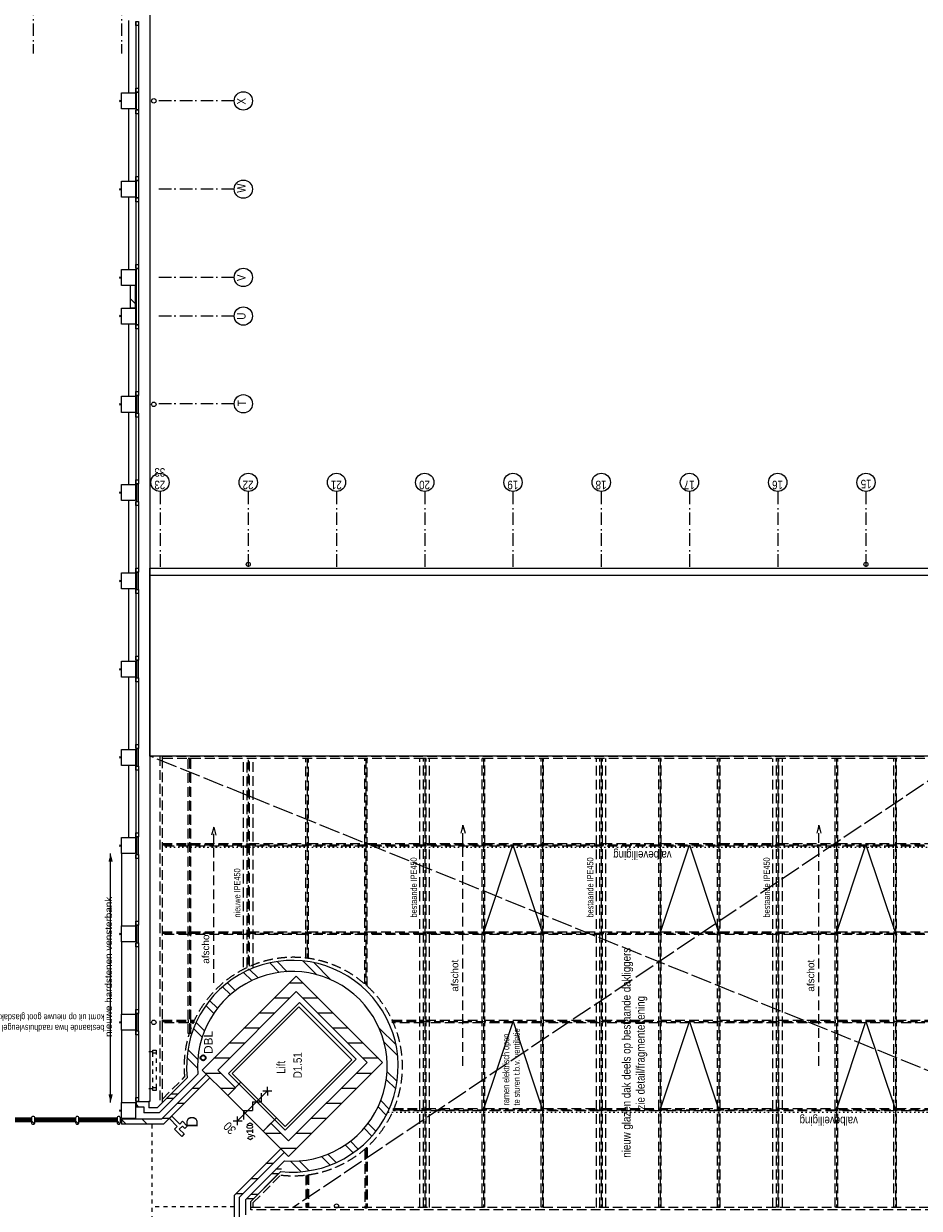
# Model space of a CAD drawing. Header units: millimetres. Extents: x 274596 to 660162, y 141333 to 298920.
# Tile 66 of 165: x 392655 to 410518, y 202424 to 226045. Entities that reach past the tile are written whole.
import ezdxf
from ezdxf.enums import TextEntityAlignment as Align

# ---------------------------------------------------------------- set-up
doc = ezdxf.new("R2010")
doc.units = ezdxf.units.MM
doc.header["$LTSCALE"] = 400
doc.header["$PDMODE"] = 3
doc.header["$PDSIZE"] = 15
for name, pattern in [('STYLE_01', [0.416641, 0.208282, -0.208359]), ('STYLE_02', [0.694427, 0.486069, -0.208359]), ('STYLE_03', [1.25, 1.041641, -0.208359]), ('STYLE_05', [0.208282, 0.069427, -0.138855]), ('STYLE_06', [1.041641, 0.625, -0.208282, 0.069427, -0.138931])]:
    doc.linetypes.add(name, pattern=pattern)
for name, color, linetype, lineweight in [('BA-blusmiddelen', 7, 'Continuous', 15), ('BA-Brandveiligheid', 7, 'Continuous', 15), ('Buitenkozijnen', 140, 'Continuous', 15), ('Kozijnmerken', 43, 'Continuous', 9), ('mat-baksteen', 5, 'Continuous', 25), ('mat-beton (ihwg)', 5, 'Continuous', 25), ('mat-glas-hor', 5, 'Continuous', 15), ('mat-kalkzandsteen', 5, 'Continuous', 25), ('mat-naaldhout', 140, 'Continuous', 15), ('mat-staal', 5, 'Continuous', 25), ('None', 7, 'Continuous', 9), ('Ruimtenummers', 5, 'Continuous', 25), ('Tekst', 140, 'Continuous', 15)]:
    doc.layers.add(name, color=color, linetype=linetype, lineweight=lineweight)
doc.styles.add('Arial', font='arial.ttf', dxfattribs={"height": 211.666667})
doc.styles.add('Arial Narrow', font='ARIALN.TTF', dxfattribs={"height": 222.25})
doc.styles.add('Arial Narrow (bold)', font='ARIALNB.TTF', dxfattribs={"height": 172.861111})

# ---------------------------------------------------------------- blocks, each defined once
blk = doc.blocks.new('*X730')
at = {"layer": 'None', "lineweight": 5}
blk.add_line((-922, 1906), (-880, 1948), dxfattribs=at)
blk = doc.blocks.new('*U731')
at = {"layer": 'mat-glas-hor', "color": 140, "lineweight": 15}
blk.add_lwpolyline([(-920, 694), (-920, 1894), (-908, 1894), (-908, 694)], close=True, dxfattribs=at)
at = {"layer": 'mat-naaldhout', "color": 140, "linetype": 'Continuous', "lineweight": 15}
for points in [[(-905, 1906), (-905, 1881), (-880, 1881), (-880, 2015), (-947, 2015), (-947, 1906)], [(-905, 689), (-905, 714), (-880, 714), (-880, 580), (-947, 580), (-947, 689)]]:
    blk.add_lwpolyline(points, close=True, dxfattribs=at)
at = {"layer": 'None', "color": 43, "linetype": 'Continuous', "lineweight": 9}
for p, q in [((-2034, 915), (-934, 915)), ((206, 915), (-894, 915))]:
    blk.add_line(p, q, dxfattribs=at)
at = {"layer": 'None', "color": 8, "lineweight": 5}
blk.add_lwpolyline([(-880, 2015), (-947, 2015), (-947, 689), (-880, 689)], close=True, dxfattribs=at)
at = {"layer": 'None', "color": 43, "linetype": 'Continuous', "lineweight": 9}
for centre, radius, start, end in [((-934, 915), 1100, 90, 180), ((-894, 915), 1100, 0, 90), ((-934, 915), 335, 180, 270), ((-894, 915), 335, 270, 0)]:
    blk.add_arc(centre, radius, start, end, dxfattribs=at)
at = {"layer": 'mat-naaldhout', "color": 140}
blk.add_blockref('*X730', (0, 0), dxfattribs=at)
blk = doc.blocks.new('*X120')
at = {"layer": 'None', "lineweight": 5}
blk.add_line((-24, -24), (34, 34), dxfattribs=at)
blk = doc.blocks.new('houten stijl 67 x 114')
at = {"layer": 'mat-naaldhout', "color": 140, "linetype": 'Continuous', "lineweight": 15, "flags": 128}
blk.add_lwpolyline([(33.5, 0), (33.5, 0, -0.4142136), (0, -33.5), (0, -33.5, -0.4142136), (-33.5, 0), (-33.5, 88), (-33.5, 88, -0.4142136), (0, 121.5), (0, 121.5, -0.4142136), (33.5, 88)], format="xyb", close=True, dxfattribs=at)
at = {"layer": 'mat-naaldhout', "color": 140}
blk.add_blockref('*X120', (0, 0), dxfattribs=at)
blk = doc.blocks.new('binnenpui 880 h.o.h.')
at = {"layer": 'mat-glas-hor', "color": 8, "lineweight": 5}
blk.add_lwpolyline([(18, -34), (88, -34), (88, -846), (18, -846)], close=True, dxfattribs=at)
at = {"layer": 'mat-glas-hor', "color": 140, "lineweight": 15}
blk.add_lwpolyline([(48, -40), (58, -40), (58, -840), (48, -840)], close=True, dxfattribs=at)
at = {"layer": 'mat-naaldhout', "color": 140, "linetype": 'Continuous', "lineweight": 15, "flags": 128}
for points in [[(43, -34), (18, -34), (18, -34, 0.414214), (20, -36), (36, -36, -0.414214), (40, -40), (40, -56, 0.414214), (42, -58), (43, -58)], [(63, -34), (88, -34), (88, -34, -0.414214), (86, -36), (70, -36, 0.414214), (66, -40), (66, -56, -0.414214), (64, -58), (63, -58)], [(43, -846), (18, -846), (18, -846, -0.414214), (20, -844), (36, -844, 0.414214), (40, -840), (40, -824, -0.414214), (42, -822), (43, -822)], [(63, -846), (88, -846), (88, -846, 0.414214), (86, -844), (70, -844, -0.414214), (66, -840), (66, -824, 0.414214), (64, -822), (63, -822)]]:
    blk.add_lwpolyline(points, format="xyb", close=True, dxfattribs=at)
at = {"layer": 'None', "color": 7, "rotation": 270}
for p in [(0, 0), (0, -880)]:
    blk.add_blockref('houten stijl 67 x 114', p, dxfattribs=at)
blk = doc.blocks.new('*U732')
at = {"layer": 'mat-glas-hor', "color": 8, "lineweight": 5}
blk.add_lwpolyline([(-962, 2093), (-892, 2093), (-892, 2713), (-962, 2713)], close=True, dxfattribs=at)
at = {"layer": 'mat-glas-hor', "color": 140, "lineweight": 15}
blk.add_lwpolyline([(-932, 2100), (-922, 2100), (-922, 2706), (-932, 2706)], close=True, dxfattribs=at)
at = {"layer": 'mat-naaldhout', "color": 140, "linetype": 'Continuous', "lineweight": 15, "flags": 128}
for points in [[(-938, 2713), (-963, 2713), (-963, 2712, 0.414214), (-961, 2710), (-944, 2710, -0.414214), (-941, 2706), (-941, 2690, 0.414214), (-939, 2688), (-938, 2688)], [(-917, 2713), (-892, 2713), (-892, 2712, -0.414214), (-894, 2710), (-911, 2710, 0.414214), (-914, 2706), (-914, 2690, -0.414214), (-916, 2688), (-917, 2688)], [(-938, 2093), (-963, 2093), (-963, 2094, -0.414214), (-961, 2096), (-944, 2096, 0.414214), (-941, 2100), (-941, 2116, -0.414214), (-939, 2118), (-938, 2118)], [(-917, 2093), (-892, 2093), (-892, 2094, 0.414214), (-894, 2096), (-911, 2096, -0.414214), (-914, 2100), (-914, 2116, 0.414214), (-916, 2118), (-917, 2118)]]:
    blk.add_lwpolyline(points, format="xyb", close=True, dxfattribs=at)
at = {"layer": 'None', "color": 7, "xscale": -1, "rotation": 270}
for p in [(-980, 2746), (-980, 2060)]:
    blk.add_blockref('houten stijl 67 x 114', p, dxfattribs=at)
blk = doc.blocks.new('*U733')
at = {"layer": 'mat-glas-hor', "color": 8, "lineweight": 5}
blk.add_lwpolyline([(-962, -4653), (-892, -4653), (-892, -3894), (-962, -3894)], close=True, dxfattribs=at)
at = {"layer": 'mat-glas-hor', "color": 140, "lineweight": 15}
blk.add_lwpolyline([(-932, -4647), (-922, -4647), (-922, -3900), (-932, -3900)], close=True, dxfattribs=at)
at = {"layer": 'mat-naaldhout', "color": 140, "linetype": 'Continuous', "lineweight": 15, "flags": 128}
for points in [[(-938, -3894), (-963, -3894), (-963, -3895, 0.414214), (-961, -3897), (-944, -3897, -0.414214), (-941, -3900), (-941, -3917, 0.414214), (-939, -3919), (-938, -3919)], [(-917, -3894), (-892, -3894), (-892, -3895, -0.414214), (-894, -3897), (-911, -3897, 0.414214), (-914, -3900), (-914, -3917, -0.414214), (-916, -3919), (-917, -3919)], [(-938, -4653), (-963, -4653), (-963, -4652, -0.414214), (-961, -4650), (-944, -4650, 0.414214), (-941, -4647), (-941, -4630, -0.414214), (-939, -4628), (-938, -4628)], [(-917, -4653), (-892, -4653), (-892, -4652, 0.414214), (-894, -4650), (-911, -4650, -0.414214), (-914, -4647), (-914, -4630, 0.414214), (-916, -4628), (-917, -4628)]]:
    blk.add_lwpolyline(points, format="xyb", close=True, dxfattribs=at)
at = {"layer": 'None', "color": 7, "xscale": -1, "rotation": 270}
for p in [(-980, -3860), (-980, -4687)]:
    blk.add_blockref('houten stijl 67 x 114', p, dxfattribs=at)
blk = doc.blocks.new('*U734')
at = {"layer": 'None', "color": 7}
for name in ['*U732', '*U731', '*U733']:
    blk.add_blockref(name, (0, 0), dxfattribs=at)
at = {"layer": 'None', "color": 7, "xscale": -1, "rotation": 180}
for p in [(-980, -340), (-980, -1220), (-980, -2100), (-980, -2980), (-980, -3860)]:
    blk.add_blockref('binnenpui 880 h.o.h.', p, dxfattribs=at)
blk = doc.blocks.new('*U757')
at = {"layer": 'None', "color": 43, "linetype": 'Continuous', "lineweight": 9}
for points, knots in [([(0, 0), (0, 5), (3.894, 10), (11.68, 20), (20, 0)], [0, 0, 0, 0.3093529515, 0.3093529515, 1, 1, 1]), ([(20, 0), (28.32, -20), (36.106, -10), (40, -5), (40, 0), (40, 5), (36.106, 10), (28.32, 20), (20, 0)], [0, 0, 0, 0.3453298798, 0.3453298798, 0.500007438, 0.500007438, 0.6546816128, 0.6546816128, 1, 1, 1]), ([(20, 0), (25.824, -14), (31.2742, -7), (34, -3.5), (34, 0), (34, 3.5), (31.2742, 7), (25.824, 14), (20, 0)], [0, 0, 0, 0.3453298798, 0.3453298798, 0.500007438, 0.500007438, 0.6546816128, 0.6546816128, 1, 1, 1])]:
    blk.add_open_spline(points, degree=2, knots=knots, dxfattribs=at)
blk = doc.blocks.new('*U758')
at = {"layer": 'None', "color": 43}
blk.add_blockref('*U757', (0, 0), dxfattribs=at)
blk = doc.blocks.new('*U759')
at = {"layer": 'None', "color": 43, "linetype": 'Continuous', "lineweight": 9}
for points, knots in [([(0, 0), (0, 5), (3.894, 10), (11.68, 20), (20, 0)], [0, 0, 0, 0.3093529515, 0.3093529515, 1, 1, 1]), ([(20, 0), (28.32, -20), (36.106, -10), (40, -5), (40, 0), (40, 5), (36.106, 10), (28.32, 20), (20, 0)], [0, 0, 0, 0.3453298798, 0.3453298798, 0.500007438, 0.500007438, 0.6546816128, 0.6546816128, 1, 1, 1]), ([(20, 0), (25.824, -14), (31.2742, -7), (34, -3.5), (34, 0), (34, 3.5), (31.2742, 7), (25.824, 14), (20, 0)], [0, 0, 0, 0.3453298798, 0.3453298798, 0.500007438, 0.500007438, 0.6546816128, 0.6546816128, 1, 1, 1])]:
    blk.add_open_spline(points, degree=2, knots=knots, dxfattribs=at)
blk = doc.blocks.new('*U760')
at = {"layer": 'None', "color": 43}
blk.add_blockref('*U759', (0, 0), dxfattribs=at)
blk = doc.blocks.new('*X127')
at = {"layer": 'None', "lineweight": 9}
blk.add_line((-68, -68), (68, 68), dxfattribs=at)
blk = doc.blocks.new('Kolom O 194')
at = {"layer": 'mat-staal', "lineweight": 25}
for radius in [96.8, 88.8]:
    blk.add_circle((0, 0), radius, dxfattribs=at)
at = {"layer": 'mat-staal'}
blk.add_blockref('*X127', (0, 0), dxfattribs=at)
blk = doc.blocks.new('*U761')
at = {"layer": 'None', "color": 8, "linetype": 'STYLE_02', "lineweight": 5}
for p, q in [((1057, -27345), (-2522, -27345)), ((1057, -27535), (-2522, -27535)), ((-39, -27420), (-1459, -27420)), ((-39, -27460), (-1459, -27460))]:
    blk.add_line(p, q, dxfattribs=at)
at = {"layer": 'None', "color": 43, "linetype": 'STYLE_02', "lineweight": 9}
for p, q in [((-2459, -27420), (-1459, -27420)), ((-2459, -27460), (-1459, -27460)), ((-59, -27420), (948, -27420)), ((-59, -27460), (948, -27460))]:
    blk.add_line(p, q, dxfattribs=at)
at = {"layer": 'None', "color": 7}
for p in [(-2522, -27440), (1044, -27440)]:
    blk.add_blockref('Kolom O 194', p, dxfattribs=at)
at = {"layer": 'None', "color": 43}
for name, p, rotation in [('*U758', (-1459, -27420), 270), ('*U760', (-59, -27460), 90)]:
    blk.add_blockref(name, p, dxfattribs=dict(at, rotation=rotation))
blk = doc.blocks.new('*U762')
at = {"layer": 'None', "color": 43, "linetype": 'STYLE_02', "lineweight": 9}
blk.add_line((150, -11550), (4950, -11550), dxfattribs=at)
at = {"layer": 'None', "color": 43, "lineweight": 9}
for q in [(4791, -11507), (4791, -11593)]:
    blk.add_line((4950, -11550), q, dxfattribs=at)
at = {"layer": 'None', "color": 43, "insert": (1630, -11317), "char_height": 141.1, "attachment_point": 1, "style": 'Arial'}
blk.add_mtext('afschot', dxfattribs=at)
blk = doc.blocks.new('*U763')
at = {"layer": 'None', "color": 43, "linetype": 'STYLE_02', "lineweight": 9}
blk.add_line((1807, -6582), (4911, -6582), dxfattribs=at)
at = {"layer": 'None', "color": 43, "lineweight": 9}
for q in [(4752, -6539), (4752, -6624)]:
    blk.add_line((4911, -6582), q, dxfattribs=at)
at = {"layer": 'None', "color": 43, "insert": (2187, -6349), "char_height": 141.1, "attachment_point": 1, "style": 'Arial'}
blk.add_mtext('afschot', dxfattribs=at)
blk = doc.blocks.new('*U764')
at = {"layer": 'None', "color": 43, "linetype": 'STYLE_02', "lineweight": 9}
blk.add_line((150, -18650), (4950, -18650), dxfattribs=at)
at = {"layer": 'None', "color": 43, "lineweight": 9}
for q in [(4791, -18607), (4791, -18693)]:
    blk.add_line((4950, -18650), q, dxfattribs=at)
at = {"layer": 'None', "color": 43, "insert": (1630, -18417), "char_height": 141.1, "attachment_point": 1, "style": 'Arial'}
blk.add_mtext('afschot', dxfattribs=at)
blk = doc.blocks.new('*U765')
at = {"layer": 'None', "color": 43, "lineweight": 9}
for q in [(556, -24327), (556, -24413)]:
    blk.add_line((715, -24370), q, dxfattribs=at)
at = {"layer": 'None', "color": 43, "linetype": 'STYLE_02', "lineweight": 9}
blk.add_line((-2503, -24370), (715, -24370), dxfattribs=at)
at = {"layer": 'None', "color": 43, "insert": (-1973, -24137), "char_height": 141.1, "attachment_point": 1, "style": 'Arial'}
blk.add_mtext('afschot', dxfattribs=at)
blk = doc.blocks.new('*U766')
at = {"layer": 'None', "color": 43, "linetype": 'STYLE_02', "lineweight": 9}
for p, q in [((-513, -5558), (-72, -6000)), ((-2669, -7370), (-2576, -7370)), ((-2576, -7370), (-2027, -7919))]:
    blk.add_line(p, q, dxfattribs=at)
blk.add_arc((136, -8168), 2178, 173.4354, 95.4977, dxfattribs=at)
blk = doc.blocks.new('*U767')
at = {"layer": 'None', "color": 140, "linetype": 'STYLE_03', "lineweight": 15}
for p, q in [((-2694, -27630), (6326, -5310)), ((6326, -21570), (-2669, -8170))]:
    blk.add_line(p, q, dxfattribs=at)
at = {"layer": 'None', "color": 140, "linetype": 'STYLE_02', "lineweight": 15}
for p, q in [((1036, -5558), (1036, -6185)), ((2796, -5558), (2796, -21322)), ((4556, -5558), (4556, -21322)), ((6276, -6098), (792, -6098)), ((6251, -7271), (2059, -7271)), ((2121, -7175), (6276, -7175)), ((2121, -7365), (6276, -7365)), ((-2024, -8445), (-2674, -8445)), ((6276, -8445), (2297, -8445)), ((-1485, -9618), (-2674, -9618)), ((6276, -9618), (1762, -9618)), ((1036, -10145), (1036, -21322)), ((-724, -10169), (-724, -27575)), ((-2674, -10695), (6276, -10695)), ((6276, -10791), (-2669, -10791)), ((-2674, -10885), (6276, -10885)), ((6276, -11965), (-2674, -11965)), ((6276, -13138), (-2674, -13138)), ((-2674, -14215), (6276, -14215)), ((6276, -14311), (-2674, -14311)), ((-2674, -14405), (6276, -14405)), ((6276, -15485), (-2674, -15485)), ((6276, -16658), (-2674, -16658)), ((-2674, -17735), (6276, -17735)), ((6276, -17831), (-2674, -17831)), ((-2674, -17925), (6276, -17925)), ((6276, -19005), (-2674, -19005)), ((6276, -20178), (-2674, -20178)), ((-2674, -21255), (6276, -21255)), ((1011, -21351), (-2674, -21351)), ((-2674, -21445), (6276, -21445)), ((1011, -22524), (-2674, -22524)), ((1011, -23697), (-2674, -23697)), ((-2674, -24775), (1011, -24775)), ((1011, -24870), (-2674, -24870)), ((-2674, -24965), (1011, -24965)), ((1011, -26043), (-2674, -26043)), ((1011, -27216), (-2674, -27216)), ((1241, -27590), (-2719, -27590)), ((1241, -27630), (-2719, -27630))]:
    blk.add_line(p, q, dxfattribs=at)
at = {"layer": 'None', "color": 43, "linetype": 'STYLE_02', "lineweight": 9}
for p, q in [((792, -6073), (6276, -6073)), ((792, -6123), (792, -6073)), ((792, -6123), (6276, -6123)), ((6276, -6123), (6276, -6073)), ((2113, -7246), (6276, -7246)), ((2136, -7296), (6276, -7296)), ((6276, -7296), (6276, -7246)), ((-2669, -8419), (-2669, -8469)), ((-2035, -8420), (-2669, -8419)), ((-2028, -8470), (-2669, -8469)), ((2307, -8469), (6276, -8469)), ((2314, -8419), (6276, -8419)), ((6276, -8469), (6276, -8419)), ((-2682, -9592), (-2682, -9642)), ((-1532, -9592), (-2682, -9592)), ((-1484, -9642), (-2682, -9642)), ((1740, -9643), (6276, -9642)), ((1788, -9593), (6276, -9592)), ((6276, -9642), (6276, -9592)), ((-2669, -10765), (6276, -10765)), ((-2669, -10815), (-2669, -10765)), ((-2669, -10815), (6276, -10815)), ((6276, -10815), (6276, -10765)), ((-2669, -11938), (6276, -11938)), ((-2669, -11988), (-2669, -11938)), ((-2669, -11988), (6276, -11988)), ((6276, -11988), (6276, -11938)), ((-2669, -13111), (6276, -13111)), ((-2669, -13161), (-2669, -13111)), ((-2669, -13161), (6276, -13161)), ((6276, -13161), (6276, -13111)), ((-2669, -14284), (6276, -14284)), ((-2669, -14334), (-2669, -14284)), ((-2669, -14334), (6276, -14334)), ((6276, -14334), (6276, -14284)), ((-2669, -15457), (6276, -15457)), ((-2669, -15507), (-2669, -15457)), ((-2669, -15507), (6276, -15507)), ((6276, -15507), (6276, -15457)), ((-2669, -16630), (6276, -16630)), ((-2669, -16680), (-2669, -16630)), ((-2669, -16680), (6276, -16680)), ((6276, -16680), (6276, -16630)), ((-2669, -17803), (6276, -17803)), ((-2669, -17853), (-2669, -17803)), ((-2669, -17853), (6276, -17853)), ((6276, -17853), (6276, -17803)), ((-2669, -18976), (6276, -18976)), ((-2669, -19026), (-2669, -18976)), ((-2669, -19026), (6276, -19026)), ((6276, -19026), (6276, -18976)), ((-2669, -20149), (6276, -20149)), ((-2669, -20199), (-2669, -20149)), ((-2669, -20199), (6276, -20199)), ((6276, -20199), (6276, -20149)), ((-2669, -21322), (1011, -21322)), ((-2669, -21372), (-2669, -21322)), ((-2669, -21372), (1011, -21372)), ((1011, -21372), (1011, -21322)), ((1011, -21322), (6326, -21322)), ((1011, -21372), (1011, -21322)), ((1011, -21372), (6326, -21372)), ((6326, -21372), (6326, -21322)), ((-2669, -22495), (1011, -22495)), ((-2669, -22545), (-2669, -22495)), ((-2669, -22545), (1011, -22545)), ((1011, -22545), (1011, -22495)), ((-2669, -23668), (1011, -23668)), ((-2669, -23718), (-2669, -23668)), ((-2669, -23718), (1011, -23718)), ((1011, -23718), (1011, -23668)), ((-2669, -24841), (1011, -24841)), ((-2669, -24891), (-2669, -24841)), ((-2669, -24891), (1011, -24891)), ((1011, -24891), (1011, -24841)), ((-2669, -26014), (1011, -26014)), ((-2669, -26064), (-2669, -26014)), ((-2669, -26064), (1011, -26064)), ((1011, -26064), (1011, -26014)), ((-2669, -27187), (1011, -27187)), ((-2669, -27237), (-2669, -27187)), ((-2669, -27237), (1011, -27237)), ((1011, -27237), (1011, -27187))]:
    blk.add_line(p, q, dxfattribs=at)
for points in [[(6326, -5508), (-634, -5508), (-584, -5558), (6326, -5558)], [(1011, -5558), (1061, -5558), (1061, -6073), (1011, -6073)], [(2771, -5558), (2821, -5558), (2821, -6073), (2771, -6073)], [(4531, -5558), (4581, -5558), (4581, -6073), (4531, -6073)], [(6276, -5558), (6326, -5558), (6326, -21322), (6276, -21322)], [(1011, -6123), (1061, -6123), (1061, -6185), (1011, -6185)], [(2771, -6123), (2821, -6123), (2821, -7246), (2771, -7246)], [(4531, -6123), (4581, -6123), (4581, -7246), (4531, -7246)], [(4531, -6123), (4581, -6123), (4581, -7246), (4531, -7246)], [(-2719, -7320), (-2669, -7320), (-2669, -27630), (-2719, -27630)], [(2771, -7296), (2821, -7296), (2821, -8419), (2771, -8419)], [(4531, -7296), (4581, -7296), (4581, -8419), (4531, -8419)], [(4531, -7296), (4581, -7296), (4581, -8419), (4531, -8419)], [(2771, -8469), (2821, -8469), (2821, -9592), (2771, -9592)], [(4531, -8469), (4581, -8469), (4581, -9592), (4531, -9592)], [(4531, -8469), (4581, -8469), (4581, -9592), (4531, -9592)], [(2771, -9642), (2821, -9642), (2821, -10765), (2771, -10765)], [(4531, -9642), (4581, -9642), (4581, -10765), (4531, -10765)], [(4531, -9642), (4581, -9642), (4581, -10765), (4531, -10765)], [(1011, -10145), (1061, -10145), (1061, -10765), (1011, -10765)], [(-749, -10169), (-699, -10169), (-699, -10765), (-749, -10765)], [(-749, -10815), (-699, -10815), (-699, -11938), (-749, -11938)], [(1011, -10815), (1061, -10815), (1061, -11938), (1011, -11938)], [(2771, -10815), (2821, -10815), (2821, -11938), (2771, -11938)], [(4531, -10815), (4581, -10815), (4581, -11938), (4531, -11938)], [(4531, -10815), (4581, -10815), (4581, -11938), (4531, -11938)], [(-749, -11988), (-699, -11988), (-699, -13111), (-749, -13111)], [(1011, -11988), (1061, -11988), (1061, -13111), (1011, -13111)], [(2771, -11988), (2821, -11988), (2821, -13111), (2771, -13111)], [(4531, -11988), (4581, -11988), (4581, -13111), (4531, -13111)], [(4531, -11988), (4581, -11988), (4581, -13111), (4531, -13111)], [(-749, -13161), (-699, -13161), (-699, -14284), (-749, -14284)], [(1011, -13161), (1061, -13161), (1061, -14284), (1011, -14284)], [(2771, -13161), (2821, -13161), (2821, -14284), (2771, -14284)], [(4531, -13161), (4581, -13161), (4581, -14284), (4531, -14284)], [(4531, -13161), (4581, -13161), (4581, -14284), (4531, -14284)], [(-749, -14334), (-699, -14334), (-699, -15457), (-749, -15457)], [(1011, -14334), (1061, -14334), (1061, -15457), (1011, -15457)], [(2771, -14334), (2821, -14334), (2821, -15457), (2771, -15457)], [(4531, -14334), (4581, -14334), (4581, -15457), (4531, -15457)], [(4531, -14334), (4581, -14334), (4581, -15457), (4531, -15457)], [(-749, -15507), (-699, -15507), (-699, -16630), (-749, -16630)], [(1011, -15507), (1061, -15507), (1061, -16630), (1011, -16630)], [(2771, -15507), (2821, -15507), (2821, -16630), (2771, -16630)], [(4531, -15507), (4581, -15507), (4581, -16630), (4531, -16630)], [(4531, -15507), (4581, -15507), (4581, -16630), (4531, -16630)], [(-749, -16680), (-699, -16680), (-699, -17803), (-749, -17803)], [(1011, -16680), (1061, -16680), (1061, -17803), (1011, -17803)], [(2771, -16680), (2821, -16680), (2821, -17803), (2771, -17803)], [(4531, -16680), (4581, -16680), (4581, -17803), (4531, -17803)], [(4531, -16680), (4581, -16680), (4581, -17803), (4531, -17803)], [(-749, -17853), (-699, -17853), (-699, -18976), (-749, -18976)], [(1011, -17853), (1061, -17853), (1061, -18976), (1011, -18976)], [(2771, -17853), (2821, -17853), (2821, -18976), (2771, -18976)], [(4531, -17853), (4581, -17853), (4581, -18976), (4531, -18976)], [(4531, -17853), (4581, -17853), (4581, -18976), (4531, -18976)], [(-749, -19026), (-699, -19026), (-699, -20149), (-749, -20149)], [(1011, -19026), (1061, -19026), (1061, -20149), (1011, -20149)], [(2771, -19026), (2821, -19026), (2821, -20149), (2771, -20149)], [(4531, -19026), (4581, -19026), (4581, -20149), (4531, -20149)], [(4531, -19026), (4581, -19026), (4581, -20149), (4531, -20149)], [(-749, -20199), (-699, -20199), (-699, -21322), (-749, -21322)], [(1011, -20199), (1061, -20199), (1061, -21322), (1011, -21322)], [(2771, -20199), (2821, -20199), (2821, -21322), (2771, -21322)], [(4531, -20199), (4581, -20199), (4581, -21322), (4531, -21322)], [(-749, -21372), (-699, -21372), (-699, -22495), (-749, -22495)], [(1011, -21372), (1061, -21372), (1061, -27590), (1011, -27590)], [(1241, -27580), (1061, -27580), (1061, -21372), (6326, -21372), (6326, -21570), (1241, -21570)], [(-749, -22545), (-699, -22545), (-699, -23668), (-749, -23668)], [(-749, -23718), (-699, -23718), (-699, -24841), (-749, -24841)], [(-749, -24891), (-699, -24891), (-699, -26014), (-749, -26014)], [(-749, -26064), (-699, -26064), (-699, -27187), (-749, -27187)], [(-749, -27237), (-699, -27237), (-699, -27575), (-749, -27575)], [(1011, -27580), (1241, -27580), (1241, -27630), (1011, -27630)]]:
    blk.add_lwpolyline(points, close=True, dxfattribs=at)
at = {"layer": 'None', "color": 7}
for name in ['*U766', '*U763', '*U762', '*U764', '*U765', '*U761']:
    blk.add_blockref(name, (0, 0), dxfattribs=at)
at = {"layer": 'Tekst', "color": 140, "insert": (-738, -26415), "char_height": 127, "attachment_point": 2, "style": 'Arial Narrow'}
blk.add_mtext('stabilisatieconstructie vlgs. opgave constructeur\\Pin lijn buiskolommen raadzaal\\P2x buiskolom, 1x bovenligende buis,\\Prvs Mcalloy-spankabels\\P', dxfattribs=at)
blk = doc.blocks.new('*X832')
at = {"layer": 'None', "lineweight": 9}
blk.add_line((15345, -5020), (15445, -4920), dxfattribs=at)
blk = doc.blocks.new('*X833')
at = {"layer": 'None', "lineweight": 9}
for p, q in [((1800, -8365), (1800, -8224)), ((1500, -8665), (1500, -8354)), ((1200, -8965), (1200, -8654)), ((900, -9265), (900, -8954)), ((600, -9565), (600, -9254)), ((300, -9865), (300, -9554))]:
    blk.add_line(p, q, dxfattribs=at)
blk = doc.blocks.new('*X834')
at = {"layer": 'None', "lineweight": 9}
for p, q in [((104, -6260), (317, -6047)), ((276, -6265), (474, -6066)), ((720, -6351), (893, -6178)), ((850, -6398), (1017, -6230)), ((1196, -6582), (1354, -6424)), ((1299, -6656), (1455, -6499)), ((1571, -6914), (1727, -6758)), ((1650, -7012), (1807, -6855)), ((1850, -7343), (2014, -7178)), ((1903, -7466), (2071, -7298)), ((2013, -7887), (2202, -7698)), ((2028, -8048), (2229, -7847)), ((-1962, -8326), (-1749, -8113)), ((-1943, -8483), (-1744, -8284)), ((1966, -8640), (2240, -8367)), ((-1831, -8902), (-1658, -8729)), ((1870, -8913), (2208, -8575)), ((-1779, -9026), (-1611, -8859)), ((-1585, -9363), (-1427, -9205)), ((-1510, -9464), (-1353, -9308)), ((-1251, -9736), (-1095, -9580)), ((-1154, -9816), (-997, -9659)), ((-831, -10023), (-666, -9859)), ((-711, -10080), (-543, -9912)), ((566, -10217), (904, -9879)), ((-311, -10211), (-122, -10022)), ((-162, -10238), (39, -10037)), ((358, -10249), (631, -9975))]:
    blk.add_line(p, q, dxfattribs=at)
blk = doc.blocks.new('*X835')
at = {"layer": 'None', "lineweight": 9}
for p, q in [((300, -6896), (300, -6585)), ((600, -7196), (600, -6885)), ((900, -7495), (900, -7184)), ((1200, -7795), (1200, -7484)), ((1500, -8095), (1500, -7784)), ((1800, -8224), (1800, -8084))]:
    blk.add_line(p, q, dxfattribs=at)
blk = doc.blocks.new('*X836')
at = {"layer": 'None', "lineweight": 9}
for p, q in [((-1500, -8234), (-1500, -8076)), ((-1200, -8534), (-1200, -8223)), ((-900, -8834), (-900, -8523)), ((-600, -9134), (-600, -8823)), ((-300, -9434), (-300, -9123)), ((0, -9734), (0, -9423))]:
    blk.add_line(p, q, dxfattribs=at)
blk = doc.blocks.new('*X837')
at = {"layer": 'None', "lineweight": 9}
for p, q in [((-1200, -7928), (-1200, -7617)), ((-1500, -8076), (-1500, -7917))]:
    blk.add_line(p, q, dxfattribs=at)
blk = doc.blocks.new('Gevelpui best 1410 (2D)')
at = {"layer": 'Buitenkozijnen', "lineweight": 15}
for p, q in [((-260, 0), (-260, -1410)), ((-260, 0), (-210, 0)), ((-210, 0), (-210, -1410)), ((-260, -1410), (-210, -1410))]:
    blk.add_line(p, q, dxfattribs=at)
at = {"layer": 'Buitenkozijnen', "color": 92, "lineweight": 25}
for points in [[(-260, 0), (-210, 0), (-210, -80), (-260, -80)], [(-260, -1330), (-210, -1330), (-210, -1410), (-260, -1410)]]:
    blk.add_lwpolyline(points, close=True, dxfattribs=at)
at = {"layer": 'None', "color": 43, "linetype": 'Continuous', "lineweight": 9}
blk.add_line((-410, 15), (-410, -1425), dxfattribs=at)
blk = doc.blocks.new('Gevelpui best 1410 beton (2D)')
at = {"layer": 'Buitenkozijnen', "lineweight": 15}
for p, q in [((-260, 0), (-260, -1410)), ((-260, 0), (-210, 0)), ((-210, 0), (-210, -1410)), ((-260, -1410), (-210, -1410))]:
    blk.add_line(p, q, dxfattribs=at)
at = {"layer": 'Buitenkozijnen', "color": 92, "lineweight": 25}
for points in [[(-260, 0), (-210, 0), (-210, -80), (-260, -80)], [(-260, -1330), (-210, -1330), (-210, -1410), (-260, -1410)]]:
    blk.add_lwpolyline(points, close=True, dxfattribs=at)
at = {"layer": 'None', "color": 43, "linetype": 'Continuous', "lineweight": 9}
blk.add_line((-550, 15), (-550, -1425), dxfattribs=at)
blk = doc.blocks.new('*X871')
at = {"layer": 'None', "lineweight": 9}
for p, q in [((-2500, -7376), (-2500, -7234)), ((-2412, -7464), (-2412, -7322)), ((-2000, -7876), (-2000, -7734)), ((-1912, -7934), (-1912, -7822))]:
    blk.add_line(p, q, dxfattribs=at)
blk = doc.blocks.new('*X875')
at = {"layer": 'None', "lineweight": 9}
for p, q in [((-2400, -7165), (-2400, -7023)), ((-2100, -7465), (-2100, -7323)), ((-1800, -7765), (-1800, -7623))]:
    blk.add_line(p, q, dxfattribs=at)
blk = doc.blocks.new('*X877')
at = {"layer": 'None', "lineweight": 9}
for p, q in [((-500, -5784), (-500, -5642)), ((-412, -5872), (-412, -5730))]:
    blk.add_line(p, q, dxfattribs=at)
blk = doc.blocks.new('*X878')
at = {"layer": 'None', "lineweight": 9}
blk.add_line((-789, -5208), (-780, -5199), dxfattribs=at)
blk = doc.blocks.new('*X879')
at = {"layer": 'None', "lineweight": 9}
blk.add_line((-664, -5083), (-621, -5040), dxfattribs=at)
blk = doc.blocks.new('*X880')
at = {"layer": 'None', "lineweight": 9}
blk.add_line((-780, -5199), (-771, -5190), dxfattribs=at)
blk = doc.blocks.new('*X881')
at = {"layer": 'None', "lineweight": 9}
for p, q in [((-1014, -4832), (-922, -4740)), ((-1014, -5257), (-914, -5157))]:
    blk.add_line(p, q, dxfattribs=at)
blk = doc.blocks.new('*X900')
at = {"layer": 'None', "lineweight": 9}
for p, q in [((0, -6728), (0, -6417)), ((-300, -7002), (-300, -6717))]:
    blk.add_line(p, q, dxfattribs=at)
blk = doc.blocks.new('*X901')
at = {"layer": 'None', "lineweight": 9}
for p, q in [((-900, -5695), (-900, -5553)), ((-600, -5995), (-600, -5853)), ((-300, -6295), (-300, -6153))]:
    blk.add_line(p, q, dxfattribs=at)
blk = doc.blocks.new('HWA')
at = {"layer": 'None', "color": 92, "linetype": 'Continuous', "lineweight": 25}
blk.add_circle((0, -74), 40, dxfattribs=at)
blk = doc.blocks.new('030min zelfsluitend Y')
at = {"layer": 'BA-Brandveiligheid', "color": 7, "linetype": 'Continuous', "lineweight": 15}
for p, q in [((-62, 480), (62, 357)), ((62, 480), (-62, 357)), ((-62, -480), (62, -357)), ((62, -480), (-62, -357))]:
    blk.add_line(p, q, dxfattribs=at)
at = {"layer": 'None', "color": 7, "linetype": 'Continuous', "lineweight": 15}
for p, q in [((62, 189), (-62, 312)), ((0, -418), (0, 418)), ((62, 189), (-62, 65)), ((62, -58), (-62, 65)), ((62, -58), (-62, -182)), ((62, -305), (-62, -182))]:
    blk.add_line(p, q, dxfattribs=at)
at = {"layer": 'BA-Brandveiligheid', "color": 43, "insert": (-103, 722), "char_height": 177.8, "attachment_point": 1, "style": 'Arial Narrow'}
blk.add_mtext('30', dxfattribs=at)
blk = doc.blocks.new('Kolom 280x320')
at = {"layer": 'mat-beton (ihwg)', "lineweight": 25}
blk.add_lwpolyline([(-300, 160), (-20, 160), (-20, -160), (-300, -160)], close=True, dxfattribs=at)
at = {"layer": 'None', "color": 92, "linetype": 'Continuous', "lineweight": 5}
blk.add_point((0, 0), dxfattribs=at)
blk = doc.blocks.new('DBL aansluiting')
at = {"layer": 'BA-blusmiddelen', "color": 140, "linetype": 'Continuous', "lineweight": 9}
blk.add_lwpolyline([(360, 112.5), (360, 45), (292.5, 45), (292.5, -45), (427.5, -45), (427.5, -112.5), (225, -112.5), (225, -33.75), (0, -33.75), (0, 33.75), (225, 33.75), (225, 112.5)], close=True, dxfattribs=at)
blk = doc.blocks.new('*U1091')
at = {"layer": 'None', "color": 140, "linetype": 'STYLE_01', "lineweight": 15}
for p, q in [((-310, -5370), (-310, -5290)), ((430, -5370), (430, -5290))]:
    blk.add_line(p, q, dxfattribs=at)
for points in [[(-340, -5370), (460, -5370), (460, -5430), (-340, -5430)], [(-340, -5370), (-280, -5370), (-280, -5430), (-340, -5430)], [(400, -5370), (460, -5370), (460, -5430), (400, -5430)]]:
    blk.add_lwpolyline(points, close=True, dxfattribs=at)
blk = doc.blocks.new('Kozijnmerk 50')
at = {"layer": 'Kozijnmerken', "color": 92, "linetype": 'Continuous', "lineweight": 25}
for points in [[(-132, 51), (-165, -6), (-132, -62)], [(132, 51), (165, -6), (132, -62)]]:
    blk.add_lwpolyline(points, dxfattribs=at)
at = {"layer": 'None', "color": 43, "style": 'Arial Narrow (bold)'}
blk.add_attdef('merk', text='', height=138, dxfattribs=at).set_placement((0, 0), align=Align.MIDDLE_CENTER)

msp = doc.modelspace()

# ---------------------------------------------------------------- linework, layer by layer
at = {"layer": 'Buitenkozijnen', "color": 43, "linetype": 'Continuous', "lineweight": 9, "flags": 128}
msp.add_lwpolyline([(394944.45133, 226415.42983), (395174.45133, 226415.42983), (395174.45133, 204550.42983), (395154.41069, 204550.42983)], dxfattribs=at)
at = {"layer": 'Buitenkozijnen', "lineweight": 15}
for points in [[(394904.41069, 224680.42983), (394944.45133, 224680.42983), (394944.45133, 224330.42983), (394904.41069, 224330.42983)], [(394904.41069, 222920.42983), (394944.45133, 222920.42983), (394944.45133, 222570.42983), (394904.41069, 222570.42983)], [(394904.41069, 221160.42983), (394944.45133, 221160.42983), (394944.45133, 220040.42983), (394904.41069, 220040.42983)], [(394944.45133, 218630.42983), (394904.41069, 218630.42983), (394904.41069, 218280.42983), (394944.45133, 218280.42983)], [(394944.45133, 216870.42983), (394904.41069, 216870.42983), (394904.41069, 216520.42983), (394944.45133, 216520.42983)], [(394944.45133, 215110.42983), (394904.41069, 215110.42983), (394904.41069, 214760.42983), (394944.45133, 214760.42983)], [(394944.45133, 213350.42983), (394904.41069, 213350.42983), (394904.41069, 213000.42983), (394944.45133, 213000.42983)], [(394944.45133, 211590.42983), (394904.41069, 211590.42983), (394904.41069, 211240.42983), (394944.45133, 211240.42983)], [(394944.45133, 209830.42983), (394904.41069, 209830.42983), (394904.41069, 209480.42983), (394944.45133, 209480.42983)], [(394944.45133, 208070.42983), (394904.41069, 208070.42983), (394904.41069, 207720.42983), (394944.45133, 207720.42983)], [(394944.45133, 206310.42983), (394904.41069, 206310.42983), (394904.41069, 205960.42983), (394944.45133, 205960.42983)]]:
    msp.add_lwpolyline(points, close=True, dxfattribs=at)
at = {"layer": 'mat-baksteen', "lineweight": 25}
for p, q in [((396131.02988, 205097.38956), (395359.07015, 204325.42983)), ((395917.0495, 205024.83054), (395317.64879, 204425.42983)), ((394904.41069, 204550.42983), (395154.41069, 204550.42983)), ((394904.41069, 204450.42983), (394904.41069, 204550.42983)), ((394904.41069, 204450.42983), (395054.41069, 204450.42983)), ((395054.41069, 204450.42983), (395054.41069, 204325.42983)), ((395359.07015, 204325.42983), (395054.41069, 204325.42983)), ((395154.41069, 204550.42983), (395154.41069, 204425.42983)), ((395317.64879, 204425.42983), (395154.41069, 204425.42983)), ((397084.41069, 202600.08928), (397856.37043, 203372.04902)), ((397184.41069, 202558.66792), (397783.8114, 203158.06864)), ((397084.41069, 202295.42983), (397084.41069, 202600.08928)), ((397184.41069, 202395.42983), (397184.41069, 202558.66792))]:
    msp.add_line(p, q, dxfattribs=at)
at = {"layer": 'mat-baksteen', "color": 140, "lineweight": 15}
for points in [[(398155.83205, 206528.22203), (399287.2029, 205396.85118), (397872.98934, 203982.63762), (396741.61849, 205114.00847)], [(398141.68991, 206443.36922), (399202.35008, 205382.70905), (397872.98934, 204053.3483), (396812.32916, 205114.00847)], [(396989.10586, 204937.23178), (397696.21264, 204230.12499), (397431.0476, 203964.95995), (396723.94082, 204672.06673)]]:
    msp.add_lwpolyline(points, close=True, dxfattribs=at)
at = {"layer": 'mat-baksteen', "lineweight": 25}
for radius, start, end in [(2110, 263.725682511, 186.274317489), (1890, 265.203372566, 184.79662743)]:
    msp.add_arc((398014.41069, 205255.42983), radius, start, end, dxfattribs=at)
at = {"layer": 'mat-kalkzandsteen', "lineweight": 25}
for p, q in [((394884.41069, 220825.42983), (394784.41069, 220825.42983)), ((394784.41069, 220375.42983), (394784.41069, 220825.42983)), ((394884.41069, 220375.42983), (394884.41069, 220825.42983)), ((394884.41069, 220375.42983), (394784.41069, 220375.42983)), ((396215.49436, 205180.51319), (398088.59619, 207055.07729)), ((398088.59619, 207055.07729), (399813.99745, 205329.67604)), ((396526.56066, 205180.57388), (398088.6569, 206743.8896)), ((398088.6569, 206743.8896), (399502.87047, 205329.67604)), ((399813.99745, 205329.67604), (397940.16448, 203455.84307)), ((399502.87047, 205329.67604), (397940.16448, 203766.97005)), ((396299.67675, 205096.3308), (395403.77577, 204200.42983)), ((396723.94082, 204672.06673), (396214.82393, 205181.18361)), ((396879.50431, 204827.63022), (396525.95092, 205181.18361)), ((396370.38743, 205025.62012), (395445.19713, 204100.42983)), ((396879.50431, 204827.63022), (396723.94082, 204672.06673)), ((394604.41069, 204200.42983), (394604.41069, 204100.42983)), ((395403.77577, 204200.42983), (394604.41069, 204200.42983)), ((395445.19713, 204100.42983), (394604.41069, 204100.42983)), ((397586.61109, 204120.52344), (397431.0476, 203964.95995)), ((397940.16448, 203766.97005), (397586.61109, 204120.52344)), ((397940.16448, 203455.84307), (397431.0476, 203964.95995)), ((396859.41069, 202686.21626), (397784.60099, 203611.40656)), ((396959.41069, 202644.79491), (397855.31167, 203540.69588)), ((396859.41069, 201845.42983), (396859.41069, 202686.21626)), ((396959.41069, 201845.42983), (396959.41069, 202644.79491))]:
    msp.add_line(p, q, dxfattribs=at)
at = {"layer": 'None', "color": 7, "linetype": 'STYLE_06', "lineweight": 9}
for p, q in [((392844.41069, 235633.94993), (392844.41069, 225451.42983)), ((394604.41069, 235633.94993), (394604.41069, 225451.42983)), ((396853.45084, 224505.42983), (395353.45084, 224505.42983)), ((396853.45084, 222745.42983), (395353.45084, 222745.42983)), ((396853.45084, 220985.42983), (395353.45084, 220985.42983)), ((396853.45084, 220215.42983), (395353.45084, 220215.42983)), ((396853.45084, 218465.42983), (395353.45084, 218465.42983)), ((395374.41069, 216716.62321), (395374.41069, 215216.62321)), ((395374.41069, 216716.62321), (395374.41069, 215216.62321)), ((397134.41069, 216716.62321), (397134.41069, 215216.62321)), ((398894.41069, 216716.62321), (398894.41069, 215216.62321)), ((400654.41069, 216716.62321), (400654.41069, 215216.62321)), ((402414.41069, 216716.62321), (402414.41069, 215216.62321)), ((404174.41069, 216716.62321), (404174.41069, 215216.62321)), ((405934.41069, 216716.62321), (405934.41069, 215216.62321)), ((407694.41069, 216716.62321), (407694.41069, 215216.62321)), ((409454.41069, 216716.62321), (409454.41069, 215216.62321))]:
    msp.add_line(p, q, dxfattribs=at)
at = {"layer": 'None', "color": 43, "linetype": 'Continuous', "lineweight": 9}
msp.add_line((411434.41069, 215039.41109), (395174.45133, 215039.41109), dxfattribs=at)
at = {"layer": 'None', "color": 92, "linetype": 'STYLE_05', "lineweight": 25}
for p, q in [((395484.41069, 209622.495), (411434.41069, 209622.495)), ((399916.68565, 204342.495), (414734.41069, 204342.495))]:
    msp.add_line(p, q, dxfattribs=at)
at = {"layer": 'None', "color": 43, "lineweight": 9}
for p, q in [((395372.45133, 204480.23236), (395917.0495, 205024.83054)), ((397184.41069, 202558.66792), (397720.87028, 203095.12752))]:
    msp.add_line(p, q, dxfattribs=at)
at = {"layer": 'None', "color": 8, "linetype": 'STYLE_01', "lineweight": 5}
for p, q in [((395214.41069, 204100.42983), (395214.41069, 188975.42983)), ((396859.41069, 202456.21626), (395214.41069, 202456.21626))]:
    msp.add_line(p, q, dxfattribs=at)
at = {"layer": 'None', "color": 43, "linetype": 'Continuous', "lineweight": 9}
msp.add_lwpolyline([(395174.45133, 211440.43009), (395174.45133, 215189.41109), (411434.41069, 215189.41109), (411434.41069, 211440.43009)], close=True, dxfattribs=at)
for points in [[(401828.41069, 207910.58811), (402414.41069, 209670.58811), (403002.41069, 207910.58811)], [(405348.41069, 207910.58811), (405934.41069, 209670.58811), (406522.41069, 207910.58811)], [(408868.41069, 207910.58811), (409454.41069, 209670.58811), (410042.41069, 207910.58811)], [(401829.41069, 204390.58811), (402415.41069, 206150.58811), (403003.41069, 204390.58811)], [(405348.41069, 204390.58811), (405934.41069, 206150.58811), (406522.41069, 204390.58811)], [(408868.41069, 204390.58811), (409454.41069, 206150.58811), (410042.41069, 204390.58811)]]:
    msp.add_lwpolyline(points, dxfattribs=at)
for centre in [(397036.05726, 224505.42983), (397036.05726, 222745.42983), (397036.05726, 220985.42983), (397036.05726, 220215.42983), (397036.05726, 218465.42983), (395374.41069, 216899.22963), (395374.41069, 216899.22963), (397134.41069, 216899.22963), (398894.41069, 216899.22963), (400654.41069, 216899.22963), (402414.41069, 216899.22963), (404174.41069, 216899.22963), (405934.41069, 216899.22963), (407694.41069, 216899.22963), (409454.41069, 216899.22963)]:
    msp.add_circle(centre, 182.60642, dxfattribs=at)
at = {"layer": 'None', "color": 92, "linetype": 'Continuous', "lineweight": 25}
for centre in [(395249.41069, 224505.42983), (395249.41069, 218455.42983), (395249.41069, 206133.09655)]:
    msp.add_circle(centre, 45, dxfattribs=at)
at = {"layer": 'None', "color": 7, "linetype": 'Continuous', "lineweight": 35}
msp.add_circle((396234.41069, 205424.37046), 50, dxfattribs=at)
at = {"layer": 'Tekst', "color": 43, "linetype": 'Continuous', "lineweight": 9}
msp.add_line((394389.41069, 204535.42983), (394389.41069, 209495.42983), dxfattribs=at)
at = {"layer": 'Tekst', "color": 43, "lineweight": 9}
for points in [[(394389.41069, 209495.42983), (394431.94763, 209336.67983), (394346.87376, 209336.67983)], [(394389.41069, 204535.42983), (394346.87376, 204694.17983), (394431.94763, 204694.17983)]]:
    msp.add_solid(points, dxfattribs=at)

# ---------------------------------------------------------------- block references
at = {"layer": 'Buitenkozijnen', "color": 7}
for name, p in [('Gevelpui best 1410 (2D)', (395154.41069, 226090.42983)), ('Gevelpui best 1410 (2D)', (395154.41069, 224330.42983)), ('Gevelpui best 1410 (2D)', (395154.41069, 222570.42983)), ('Gevelpui best 1410 (2D)', (395154.41069, 220040.42983)), ('Gevelpui best 1410 (2D)', (395154.41069, 218280.42983)), ('Gevelpui best 1410 (2D)', (395154.41069, 216520.42983)), ('Gevelpui best 1410 (2D)', (395154.41069, 214760.42983)), ('Gevelpui best 1410 (2D)', (395154.41069, 213000.42983)), ('Gevelpui best 1410 (2D)', (395154.41069, 211240.42983)), ('Gevelpui best 1410 beton (2D)', (395154.41069, 209480.42983)), ('Gevelpui best 1410 beton (2D)', (395154.41069, 207720.42983)), ('Gevelpui best 1410 beton (2D)', (395154.41069, 205960.42983))]:
    msp.add_blockref(name, p, dxfattribs=at)
at = {"layer": 'Kozijnmerken', "color": 7, "rotation": 90}
msp.add_blockref('Kozijnmerk 50', (397163.72735, 203960.92414), dxfattribs=at).add_auto_attribs({'merk': 'y10'})
at = {"layer": 'mat-baksteen', "color": 7, "rotation": 180}
for p in [(394584.41069, 224505.42983), (394584.41069, 222745.42983), (394584.41069, 220985.42983), (394584.41069, 220215.42983), (394584.41069, 218455.42983), (394584.41069, 216695.42983), (394584.41069, 214935.42983), (394584.41069, 213175.42983), (394584.41069, 211415.42983), (394584.41069, 209655.42983), (394584.41069, 207895.42983), (394584.41069, 206135.42983), (394584.41069, 204375.42983)]:
    msp.add_blockref('Kolom 280x320', p, dxfattribs=at)
at = {"layer": 'mat-baksteen', "rotation": 90}
for name in ['*X834', '*X877', '*X879', '*X880', '*X878', '*X871']:
    msp.add_blockref(name, (389864.41069, 205114.37046), dxfattribs=at)
at = {"layer": 'mat-beton (ihwg)', "color": 7, "rotation": 90}
msp.add_blockref('HWA', (398820.41044, 202472.20305), dxfattribs=at)
at = {"layer": 'mat-kalkzandsteen', "rotation": 90}
for name in ['*X832', '*X835', '*X833', '*X900', '*X836', '*X901', '*X881', '*X837', '*X875']:
    msp.add_blockref(name, (389864.41069, 205114.37046), dxfattribs=at)
at = {"layer": 'None', "color": 7}
for name, p, rotation in [('HWA', (397134.41069, 215189.41109), 180), ('HWA', (409454.41069, 215189.41109), 180), ('*U767', (389864.41069, 205114.37046), 90), ('*U1091', (389864.41069, 205114.37046), 90), ('*U734', (389864.41069, 205114.37046), 90), ('DBL aansluiting', (395584.41069, 204239.64339), 315)]:
    msp.add_blockref(name, p, dxfattribs=dict(at, rotation=rotation))
at = {"layer": 'Tekst', "color": 7, "rotation": 134.9999999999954}
msp.add_blockref('030min zelfsluitend Y', (397218.69823, 204461.71737), dxfattribs=at)

# ---------------------------------------------------------------- texts
at = {"layer": 'BA-blusmiddelen', "color": 43, "insert": (395899.90645, 204034.37046), "char_height": 225.77778, "attachment_point": 1, "rotation": 90, "style": 'Arial'}
msp.add_mtext('D', dxfattribs=at)
at = {"layer": 'None', "color": 8, "attachment_point": 1, "style": 'Arial Narrow'}
for s, insert, char_height, rotation in [('X', (396911.17393, 224433.46316), 169.33333, 90), ('W', (396911.17393, 222673.46316), 169.33333, 90), ('V', (396911.17393, 220913.46316), 169.33333, 90), ('U', (396911.17393, 220143.46316), 169.33333, 90), ('T', (396923.29968, 218418.85359), 169.33333, 90), ('33', (395478.413, 217011.98721), 169.333333, 180), ('23', (395478.413, 216762.22055), 169.333333, 180), ('22', (397238.413, 216762.22055), 169.333333, 180), ('21', (398998.413, 216762.22055), 169.333333, 180), ('20', (400758.413, 216762.22055), 169.333333, 180), ('19', (402518.413, 216762.22055), 169.333333, 180), ('18', (404278.413, 216762.22055), 169.333333, 180), ('17', (406038.413, 216762.22055), 169.333333, 180), ('15', (409565.53425, 216780.66264), 169.333333, 180)]:
    msp.add_mtext(s, dxfattribs=dict(at, insert=insert, char_height=char_height, rotation=rotation))
at = {"layer": 'None', "color": 8, "insert": (407798.413, 216762.22055), "char_height": 169.333333, "width": 194.7333333, "attachment_point": 1, "rotation": 180, "style": 'Arial Narrow'}
msp.add_mtext('16', dxfattribs=at)
at = {"layer": 'Ruimtenummers', "char_height": 169.333333, "attachment_point": 1, "rotation": 90, "style": 'Arial Narrow'}
for s, insert in [('D1.51', (398032.45736, 205017.93291)), ('Lift\\P', (397702.20236, 205106.0199))]:
    msp.add_mtext(s, dxfattribs=dict(at, insert=insert))
at = {"layer": 'Tekst', "color": 43, "attachment_point": 1}
for s, insert, char_height, rotation, style in [('bestaande IPE450', (400370.74819, 208222.94438), 127, 90, 'Arial Narrow'), ('bestaande IPE450', (403890.74819, 208222.94438), 127, 90, 'Arial Narrow'), ('bestaande IPE450', (407410.74819, 208222.94438), 127, 90, 'Arial Narrow'), ('nieuwe IPE450', (396850.74819, 208222.94438), 127, 90, 'Arial Narrow'), ('nieuwe hardstenen vensterbank', (394275.939, 205841.42983), 141.1111111, 90, 'Arial'), ('bestaande hwa raadhuisvleugel\\Pkomt uit op nieuwe goot glasdak', (394264.18883, 205954.10511), 127, 180, 'Arial Narrow'), ('ramen elektrisch open \\Pte sturen t.b.v. ventilatie', (402211.48419, 204473.78609), 127, 90, 'Arial Narrow')]:
    msp.add_mtext(s, dxfattribs=dict(at, insert=insert, char_height=char_height, rotation=rotation, style=style))
at = {"layer": 'Tekst', "color": 140, "char_height": 169.3333333, "style": 'Arial Narrow'}
for s, insert, attachment_point, rotation in [('valbeveiliging', (404412.609, 209378.81922), 3, 180), ('nieuw glazen dak deels op bestaande dakliggers\\Pzie detail/fragmentekening', (404589.76069, 205525.02949), 2, 90), ('valbeveiliging', (408130.18569, 204079.5828), 3, 180)]:
    msp.add_mtext(s, dxfattribs=dict(at, insert=insert, attachment_point=attachment_point, rotation=rotation))
at = {"layer": 'Tekst', "color": 0, "insert": (396253.13291, 205501.41975), "char_height": 169.333333, "attachment_point": 1, "rotation": 90, "style": 'Arial'}
msp.add_mtext('DBL\\P', dxfattribs=at)

doc.saveas('drawing.dxf')
